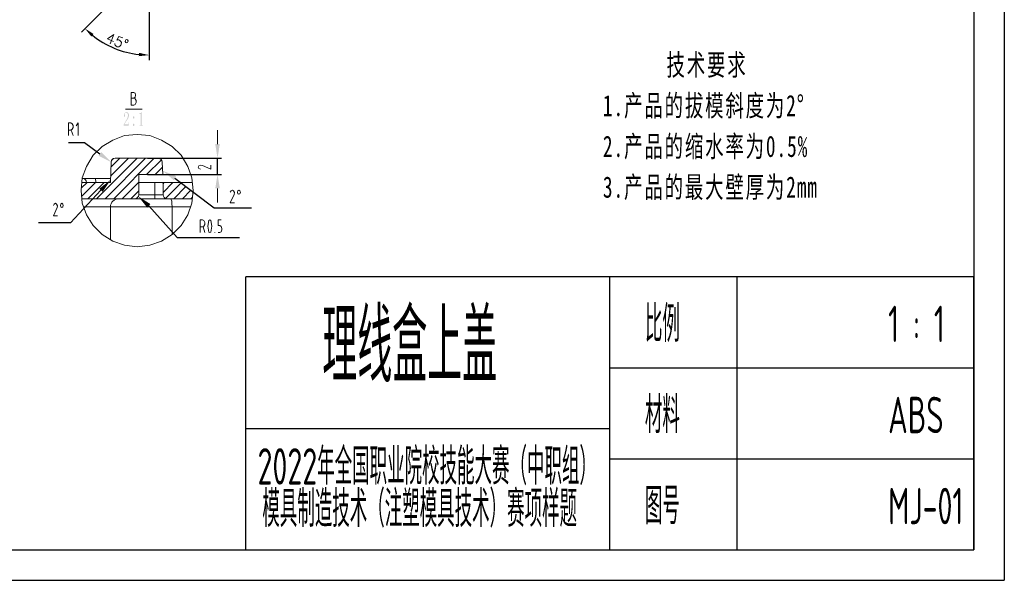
# Model space of a CAD drawing. Header units: millimetres. Extents: x 2231 to 2679, y -254 to 427.
# Tile 15 of 19: x 2433 to 2676, y 112 to 250. Entities that reach past the tile are written whole.
import ezdxf

# ---------------------------------------------------------------- set-up
doc = ezdxf.new("R2010")
doc.units = ezdxf.units.MM
doc.header["$LTSCALE"] = 1.8
doc.header["$MEASUREMENT"] = 0
doc.linetypes.add('点画线', pattern=[18, 12, -2, 2, -2])
doc.layers.add('1', color=7, linetype='Continuous', true_color=0xffffff)
for name, color, linetype in [('1轮廓实线层', 7, 'Continuous'), ('2细线层', 4, 'Continuous'), ('5剖面线层', 2, 'Continuous'), ('6文字层', 3, 'Continuous'), ('7标注层', 4, 'Continuous'), ('PDF_Geomertry', 7, 'Continuous'), ('PDF_Solid Fills', 7, 'Continuous')]:
    doc.layers.add(name, color=color, linetype=linetype)
doc.styles.add('PC_TEXTSTYLE4', font='ISOCP.SHX', dxfattribs={"width": 0.707, "bigfont": 'GBCBIG.SHX'})
doc.styles.get("Standard").update_dxf_attribs({"font": 'txt.shx'})
doc.styles.add('标准', font='txt', dxfattribs={"width": 0.667})
doc.dimstyles.new('ISO-25', dxfattribs={"dimtxt": 2.5, "dimasz": 2.5, "dimexe": 1.25, "dimexo": 0.625, "dimtad": 1, "dimtxsty": 'Standard', "dimcen": 2.5, "dimadec": 0, "dimazin": 0, "dimtfac": 1, "dimtmove": 0, "dimatfit": 3, "dimfxl": 1, "dimarcsym": 0})

# ---------------------------------------------------------------- blocks, each defined once
blk = doc.blocks.new('*D101')
at = {"layer": '7标注层', "color": 0, "lineweight": -2}
for p, q in [((2463.4, 262.91), (2447.92, 247.42)), ((2464.64, 263.52), (2464.64, 240.49))]:
    blk.add_line(p, q, dxfattribs=at)
blk.add_arc((2464.64, 264.15), 22.41, 231.3962, 263.6038, dxfattribs=at)
at = {"layer": '7标注层', "color": 0}
for points in [[(2450.94, 246.95), (2450.39, 246.33), (2448.8, 248.31)], [(2462.12, 241.47), (2462.17, 242.3), (2464.64, 241.74)]]:
    blk.add_solid(points, dxfattribs=at)
at = {"layer": 'Defpoints', "color": 0}
for p in [(2463.84, 263.35), (2464.64, 264.75), (2464.64, 264.15), (2464.64, 264.15), (2451.03, 246.36)]:
    blk.add_point(p, dxfattribs=at)
at = {"layer": '7标注层', "color": 0, "insert": (2456.79, 245.18), "char_height": 2.5, "attachment_point": 5, "rotation": 337.5}
blk.add_mtext('45%%d', dxfattribs=at)

msp = doc.modelspace()

# ---------------------------------------------------------------- hatches: boundary and pattern name
at = {"layer": '5剖面线层'}
h = msp.add_hatch(dxfattribs=at)
h.set_pattern_fill('ANSI31', color=256, scale=12)
h.set_pattern_definition([(45, (0.1192, -7.3142), (-1.0606602, 1.0606602), [])])
h.paths.add_polyline_path([(2447.852, 208.248), (2448.012, 210.248), (2455.104, 210.248), (2455.28, 215.283, -0.1443147), (2455.459, 215.819), (2455.708, 216.068, -0.1532345), (2456.28, 216.248), (2466.929, 216.248, -0.4040262), (2467.929, 215.283), (2468.035, 212.248), (2462.104, 212.248), (2462.104, 207.248, -0.4142136), (2461.104, 206.248), (2448.012, 206.248)])
h.paths.add_polyline_path([(2468.104, 207.248), (2468.104, 210.248), (2472.462, 210.248), (2475.547, 207.924), (2475.346, 206.248), (2469.104, 206.248, -0.4142136)])
at = {"layer": 'PDF_Solid Fills'}
h = msp.add_hatch(color=256, dxfattribs=at)
h.paths.add_polyline_path([(2459.427, 226.785), (2459.427, 226.973), (2459.364, 227.223), (2459.302, 227.348), (2459.302, 227.41), (2459.115, 227.535), (2458.99, 227.535), (2458.927, 227.535), (2458.802, 227.473), (2458.74, 227.41), (2458.677, 227.348), (2458.615, 227.16), (2458.615, 227.098), (2458.615, 227.035), (2458.677, 226.91), (2458.677, 226.848), (2458.74, 226.848), (2458.74, 226.785), (2458.74, 226.723), (2458.74, 226.66), (2458.74, 226.598), (2458.677, 226.598), (2458.677, 226.535), (2458.615, 226.535), (2458.615, 226.535), (2458.552, 226.535), (2458.49, 226.535), (2458.49, 226.598), (2458.427, 226.598), (2458.427, 226.723), (2458.427, 226.785), (2458.427, 227.035), (2458.552, 227.348), (2458.615, 227.41), (2458.74, 227.535), (2458.927, 227.66), (2459.052, 227.66), (2459.177, 227.66), (2459.427, 227.535), (2459.489, 227.41), (2459.552, 227.285), (2459.677, 227.035), (2459.677, 226.848), (2459.677, 226.723), (2459.614, 226.473), (2459.552, 226.348), (2459.552, 226.223), (2459.427, 226.035), (2459.364, 225.91), (2459.177, 225.66), (2458.865, 225.223), (2458.802, 225.035), (2458.677, 224.848), (2458.552, 224.66), (2458.552, 224.598), (2459.302, 224.598), (2459.364, 224.598), (2459.427, 224.66), (2459.489, 224.723), (2459.552, 224.785), (2459.614, 224.973), (2459.614, 225.098), (2459.677, 225.098), (2459.614, 224.285), (2458.365, 224.285), (2458.365, 224.535), (2458.427, 224.66), (2458.552, 224.848), (2458.615, 224.973), (2458.677, 225.098), (2458.865, 225.473), (2458.99, 225.66), (2459.115, 225.785), (2459.302, 226.098), (2459.302, 226.223), (2459.364, 226.41), (2459.427, 226.66)])
h.paths.add_polyline_path([(2461.051, 226.348), (2461.051, 226.285), (2460.989, 226.16), (2460.989, 226.16), (2460.926, 226.098), (2460.864, 226.035), (2460.864, 226.035), (2460.801, 226.035), (2460.739, 226.098), (2460.739, 226.16), (2460.676, 226.16), (2460.676, 226.285), (2460.676, 226.348), (2460.676, 226.41), (2460.676, 226.473), (2460.739, 226.535), (2460.739, 226.535), (2460.801, 226.598), (2460.864, 226.598), (2460.864, 226.598), (2460.926, 226.535), (2460.989, 226.535), (2460.989, 226.473), (2461.051, 226.41)])
h.paths.add_polyline_path([(2461.051, 224.473), (2461.051, 224.473), (2460.989, 224.348), (2460.989, 224.285), (2460.926, 224.285), (2460.864, 224.223), (2460.864, 224.223), (2460.801, 224.223), (2460.739, 224.285), (2460.739, 224.285), (2460.676, 224.348), (2460.676, 224.473), (2460.676, 224.473), (2460.676, 224.535), (2460.676, 224.66), (2460.739, 224.723), (2460.739, 224.723), (2460.801, 224.785), (2460.864, 224.785), (2460.864, 224.785), (2460.926, 224.723), (2460.989, 224.723), (2460.989, 224.66), (2461.051, 224.535)])
h.paths.add_polyline_path([(2462.8, 227.66), (2462.8, 224.723), (2462.8, 224.66), (2462.862, 224.535), (2462.862, 224.473), (2462.925, 224.473), (2462.987, 224.41), (2463.05, 224.41), (2463.175, 224.41), (2463.175, 224.285), (2462.238, 224.285), (2462.238, 224.41), (2462.363, 224.41), (2462.425, 224.41), (2462.55, 224.473), (2462.55, 224.473), (2462.55, 224.535), (2462.613, 224.66), (2462.613, 224.723), (2462.613, 227.098), (2462.613, 227.098), (2462.613, 227.16), (2462.55, 227.223), (2462.55, 227.223), (2462.488, 227.223), (2462.488, 227.223), (2462.238, 227.223), (2462.238, 227.348), (2462.363, 227.348), (2462.425, 227.348), (2462.55, 227.41), (2462.613, 227.41), (2462.675, 227.473), (2462.738, 227.598), (2462.738, 227.66)])

# ---------------------------------------------------------------- linework, layer by layer
at = {"layer": '1', "color": 155, "linetype": 'Continuous', "lineweight": 18}
for p, q in [((2475.346, 210.248), (2468.104, 210.248)), ((2468.104, 210.248), (2468.104, 207.248))]:
    msp.add_line(p, q, dxfattribs=at)
msp.add_arc((2469.104, 207.248), 1, 180, 270, dxfattribs=at)
at = {"layer": '1', "color": 155, "linetype": 'Continuous', "lineweight": 13, "extrusion": (0, 6.12323e-17, -1)}
msp.add_ellipse((2470.049, 204.248), major_axis=(0, -2), ratio=0.1388902, start_param=3.1415927, end_param=4.712389, dxfattribs=at)
at = {"layer": '1轮廓实线层'}
for p, q in [((2668.565, 419.464), (2668.565, 119.464)), ((2488.565, 119.464), (2488.565, 186.964)), ((2668.565, 186.964), (2488.565, 186.964)), ((2578.565, 119.464), (2578.565, 186.964)), ((2609.923, 186.964), (2609.923, 119.464)), ((2668.565, 119.464), (2668.565, 186.964)), ((2578.565, 164.464), (2668.565, 164.464)), ((2488.565, 149.464), (2578.565, 149.464)), ((2578.565, 141.964), (2668.565, 141.964)), ((2268.065, 119.464), (2668.565, 119.464)), ((2488.565, 119.464), (2668.565, 119.464))]:
    msp.add_line(p, q, dxfattribs=at)
at = {"layer": '2细线层'}
for p, q in [((2676.065, 426.964), (2676.065, 111.964)), ((2480.747, 204.008), (2489.983, 204.008)), ((2471.616, 196.708), (2486.973, 196.708)), ((2230.565, 111.964), (2676.065, 111.964))]:
    msp.add_line(p, q, dxfattribs=at)
at = {"layer": '5剖面线层'}
msp.add_line((2455.459, 215.819), (2455.708, 216.068), dxfattribs=at)
at = {"layer": '7标注层'}
for p, q in [((2471.001, 211.348), (2480.747, 204.008)), ((2464.624, 204.492), (2471.616, 196.708))]:
    msp.add_line(p, q, dxfattribs=at)
for points in [[(2444.724, 220.162), (2448.659, 220.162), (2452.469, 217.35)], [(2464.275, 216.248), (2482.577, 216.248)], [(2481.578, 212.248), (2481.578, 216.248)], [(2464.275, 212.248), (2482.577, 212.248)], [(2452.753, 208.328), (2445.257, 200.328), (2437.324, 200.328)]]:
    msp.add_lwpolyline(points, dxfattribs=at)
for points in [[(2481.016, 219.748), (2482.14, 219.748), (2481.016, 219.748), (2481.578, 216.248)], [(2452.157, 216.85), (2452.844, 217.787), (2452.157, 216.85), (2455.28, 215.287)], [(2468.003, 213.16), (2470.751, 210.848), (2468.003, 213.16), (2471.313, 211.848)], [(2482.14, 208.81), (2481.016, 208.81), (2482.14, 208.81), (2481.578, 212.248)], [(2455.127, 210.891), (2452.316, 208.703), (2455.127, 210.891), (2453.19, 207.953)], [(2462.001, 206.805), (2464.187, 204.055), (2462.001, 206.805), (2464.999, 204.93)]]:
    msp.add_solid(points, dxfattribs=at)
at = {"layer": 'PDF_Geomertry', "lineweight": 13}
for p, q in [((2455.28, 215.283), (2455.104, 210.248)), ((2466.929, 216.248), (2456.28, 216.248)), ((2468.035, 212.248), (2467.929, 215.283)), ((2462.104, 207.248), (2462.104, 212.248)), ((2462.104, 212.248), (2468.035, 212.248)), ((2455.104, 210.248), (2448.012, 210.248)), ((2448.425, 211.248), (2448.092, 211.248)), ((2451.312, 211.248), (2448.425, 211.248)), ((2455.139, 211.248), (2451.312, 211.248)), ((2466.104, 210.248), (2462.104, 210.248)), ((2468.104, 210.248), (2466.104, 210.248)), ((2466.104, 207.248), (2466.104, 210.248)), ((2466.104, 207.248), (2462.104, 207.248)), ((2466.104, 207.248), (2466.104, 206.248)), ((2468.104, 207.248), (2466.104, 207.248)), ((2448.012, 206.248), (2461.104, 206.248)), ((2461.104, 206.248), (2466.104, 206.248)), ((2469.104, 206.248), (2466.104, 206.248)), ((2469.104, 206.248), (2475.346, 206.248)), ((2455.104, 204.248), (2448.444, 204.248)), ((2455.104, 204.248), (2455.104, 196.248)), ((2470.327, 204.248), (2455.105, 204.248)), ((2470.327, 204.248), (2470.327, 197.365)), ((2474.907, 204.248), (2470.327, 204.248)), ((2455.104, 196.248), (2454.915, 196.248))]:
    msp.add_line(p, q, dxfattribs=at)
for points in [[(2460.865, 229.384), (2461.177, 229.571), (2461.427, 230.009), (2461.427, 230.509), (2461.177, 230.946), (2460.865, 231.134), (2461.177, 231.321), (2461.302, 231.821), (2461.177, 232.321), (2460.865, 232.509), (2460.24, 232.509), (2460.24, 229.384), (2460.865, 229.384), (2461.177, 229.571), (2461.427, 230.009), (2461.427, 230.509), (2461.177, 230.946), (2460.865, 231.134), (2460.24, 231.134)], [(2458.865, 228.41), (2462.925, 228.41)], [(2444.724, 221.85), (2444.724, 224.975), (2445.286, 224.975), (2445.661, 224.787), (2445.91, 224.35), (2445.91, 223.85), (2445.661, 223.412), (2445.286, 223.225), (2444.724, 223.225)], [(2447.16, 221.85), (2447.16, 224.975), (2446.66, 224.287)], [(2445.411, 223.225), (2445.91, 221.85)], [(2475.586, 208.248), (2475.212, 211.373), (2474.212, 214.248), (2472.588, 216.998), (2470.339, 219.123), (2467.716, 220.748), (2464.842, 221.873), (2461.719, 222.123), (2458.596, 221.873), (2455.722, 220.748), (2453.099, 219.123), (2450.85, 216.998), (2449.226, 214.248), (2448.102, 211.373), (2447.852, 208.248), (2448.102, 205.123), (2449.226, 202.248), (2450.85, 199.623), (2453.099, 197.373), (2455.722, 195.748), (2458.596, 194.748), (2461.719, 194.373), (2464.842, 194.748), (2467.716, 195.748), (2470.339, 197.373), (2472.588, 199.623), (2474.212, 202.248), (2475.212, 205.123), (2475.586, 208.248)], [(2481.578, 219.748), (2481.578, 223.185)], [(2463.338, 216.248), (2469.71, 216.248)], [(2477.33, 213.56), (2476.956, 213.748), (2476.768, 214.06), (2476.956, 214.373), (2477.393, 214.56), (2477.83, 214.498), (2479.891, 213.56), (2479.891, 214.56)], [(2481.578, 208.81), (2481.578, 205.31)], [(2484.74, 207.847), (2484.928, 208.222), (2485.24, 208.347), (2485.552, 208.222), (2485.74, 207.784), (2485.677, 207.284), (2484.74, 205.222), (2485.74, 205.222)], [(2487.239, 207.847), (2487.114, 208.222), (2486.864, 208.347), (2486.614, 208.222), (2486.489, 207.847), (2486.614, 207.472), (2486.864, 207.347), (2487.114, 207.472), (2487.239, 207.847)], [(2440.993, 204.567), (2441.181, 204.942), (2441.493, 205.129), (2441.805, 204.942), (2441.993, 204.504), (2441.93, 204.067), (2440.993, 202.004), (2441.993, 202.004)], [(2443.429, 204.567), (2443.367, 204.942), (2443.117, 205.129), (2442.805, 204.942), (2442.742, 204.567), (2442.805, 204.254), (2443.117, 204.067), (2443.367, 204.254), (2443.429, 204.567)], [(2477.265, 197.901), (2477.265, 201.026), (2477.889, 201.026), (2478.202, 200.838), (2478.452, 200.401), (2478.452, 199.901), (2478.202, 199.463), (2477.889, 199.276), (2477.265, 199.276)], [(2481.7, 197.901), (2482.137, 197.901), (2482.512, 198.088), (2482.637, 198.588), (2482.637, 198.901), (2482.512, 199.401), (2482.137, 199.651), (2481.7, 199.651), (2481.7, 201.026), (2482.512, 201.026)], [(2478.014, 199.276), (2478.452, 197.901)], [(2480.95, 197.901), (2480.95, 198.026)]]:
    msp.add_lwpolyline(points, dxfattribs=at)
msp.add_lwpolyline([(2479.451, 200.838), (2479.201, 199.463), (2479.451, 198.026), (2479.701, 197.901), (2479.951, 198.026), (2480.201, 199.463), (2479.951, 200.838), (2479.701, 201.026)], close=True, dxfattribs=at)
for centre, radius, start, end in [((2456.28, 215.248), 1, 90, 178), ((2466.929, 215.248), 1, 2, 90), ((2461.104, 207.248), 1, 270, 0), ((2457.104, 204.248), 2, 90, 180)]:
    msp.add_arc(centre, radius, start, end, dxfattribs=at)
at = {"layer": 'PDF_Geomertry', "lineweight": 13, "extrusion": (0, 6.12323e-17, -1)}
for centre, ratio in [((2448.425, 210.248), 0.7600797), ((2451.312, 210.248), 0.1827294)]:
    msp.add_ellipse(centre, major_axis=(0, 1), ratio=ratio, start_param=0, end_param=1.5707963, dxfattribs=at)

# ---------------------------------------------------------------- texts
at = {"linetype": '点画线', "insert": (2576.839, 241.962), "char_height": 5.25, "width": 61.58989, "attachment_point": 1, "line_spacing_factor": 1.15057, "style": '标准'}
msp.add_mtext('{\\T1.1;      技术要求\\P1.产品的拔模斜度为2%%D\\P2.产品的缩水率为0.5%\\P3.产品的最大壁厚为2mm}', dxfattribs=at)
at = {"layer": '6文字层', "style": 'PC_TEXTSTYLE4', "width": 0.667}
for s, height, p in [('理线盒上盖', 18, (2507.476, 160.89)), ('比例               1 : 1', 9, (2587.225, 170.819)), ('材料               ABS', 9, (2587.225, 148.319)), ('2022年全国职业院校技能大赛（中职组）                          ', 9, (2491.469, 135.613)), ('模具制造技术（注塑模具技术）赛项样题', 9, (2492.65, 125.121)), ('图号               MJ-01', 9, (2587.225, 125.819))]:
    msp.add_text(s, height=height, dxfattribs=at).set_placement(p)

# ---------------------------------------------------------------- dimensions: what is measured, and where the dimension line sits
at = {"layer": '7标注层'}
dim = msp.add_angular_dim_2l(base=(2451.026, 246.357), line1=((2464.643, 264.15), (2463.843, 263.35)), line2=((2464.643, 264.75), (2464.643, 264.15)), dimstyle='ISO-25', override={"dimpost": '<>'}, dxfattribs=at)
dim.commit()
dim.dimension.update_dxf_attribs({"geometry": '*D101', "text_midpoint": (2456.786, 245.181)})

doc.saveas('drawing.dxf')
